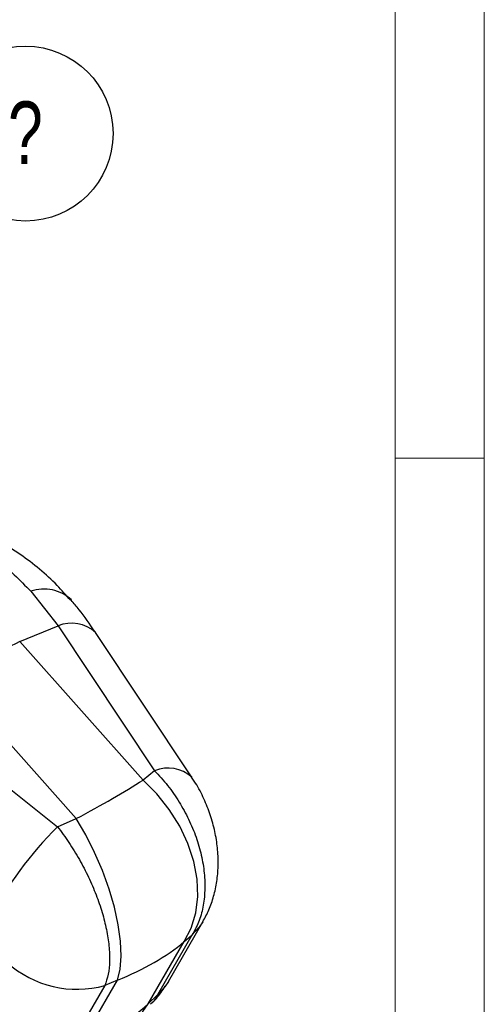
# Model space of a CAD drawing. Header units: millimetres. Extents: x 0 to 420, y 0 to 297.
# Tile 27 of 28: x 394 to 420, y 180 to 235. Entities that reach past the tile are written whole.
import ezdxf

# ---------------------------------------------------------------- set-up
doc = ezdxf.new("R2010")
doc.units = ezdxf.units.MM
doc.layers.add('FORMATO', color=179, linetype='Continuous')
doc.styles.add('SLDTEXTSTYLE0', font='TXT', dxfattribs={"width": 0.75})

# ---------------------------------------------------------------- blocks, each defined once
blk = doc.blocks.new('SW_NOTE_0_1')
at = {"layer": 'FORMATO', "color": 0}
blk.add_circle((2.608, 4.153), 4.904, dxfattribs=at)
at = {"layer": 'FORMATO', "color": 0, "insert": (2.597, 5.957), "char_height": 3.5, "attachment_point": 2, "style": 'SLDTEXTSTYLE0'}
blk.add_mtext('?', dxfattribs=at)

msp = doc.modelspace()

# ---------------------------------------------------------------- linework, layer by layer
at = {"color": 7, "linetype": 'Continuous', "lineweight": 25}
for p, q in [((394.9515, 202.7046), (396.4846, 200.764)), ((394.3307, 199.8828), (396.4846, 200.764)), ((396.4846, 200.764), (401.8919, 192.6457)), ((401.2423, 192.117), (394.3307, 199.8828)), ((397.5034, 189.9586), (390.5918, 197.7244)), ((388.2713, 196.0225), (396.4471, 189.5025)), ((401.8919, 192.6457), (401.2423, 192.117)), ((396.4471, 189.5025), (397.5034, 189.9586)), ((402.6672, 180.8299), (404.5977, 184.169)), ((403.9874, 183.4176), (402.0569, 180.0786)), ((403.5506, 183.0621), (403.9874, 183.4176)), ((401.5355, 179.5775), (403.5506, 183.0621)), ((399.1014, 180.597), (397.1688, 177.2567)), ((397.7966, 177.4191), (399.8117, 180.9037)), ((399.8117, 180.9037), (399.1014, 180.597)), ((402.0569, 180.0786), (401.5355, 179.5775))]:
    msp.add_line(p, q, dxfattribs=at)
at = {"color": 7, "linetype": 'Continuous', "lineweight": 25, "flags": 128}
for points in [[(403.9811, 192.2831), (403.9642, 192.3084), (398.5741, 200.4009)], [(403.5506, 183.0621), (403.944, 183.8162), (404.1988, 184.6642), (404.3089, 185.5855), (404.2714, 186.5575), (404.0874, 187.5566), (403.7613, 188.5585), (403.3011, 189.5387), (402.7179, 190.4735), (402.026, 191.3399), (401.2423, 192.117)], [(399.8117, 180.9037), (399.9572, 181.5147), (400.0126, 182.2476), (399.9767, 183.0845), (399.8502, 184.0052), (399.6363, 184.987), (399.3401, 186.0062), (398.9689, 187.0378), (398.5317, 188.0568), (398.0392, 189.0384), (397.5034, 189.9586)]]:
    msp.add_lwpolyline(points, dxfattribs=at)
at = {"color": 8, "linetype": 'Continuous', "lineweight": 25, "flags": 128}
for points in [[(404.5968, 184.1674), (404.3932, 183.8601), (403.9874, 183.4176)], [(402.6665, 180.8288), (402.4625, 180.521), (402.0569, 180.0786)], [(401.1619, 179.0626), (401.2305, 179.1323), (401.5355, 179.5775)]]:
    msp.add_lwpolyline(points, dxfattribs=at)
at = {"color": 8, "linetype": 'Continuous', "lineweight": 25}
for centre, radius, start, end in [((395.6961, 200.5935), 2.2386, 46.58897, 109.42709), ((397.2426, 198.9313), 1.9833, 47.84197, 112.46919), ((402.6498, 190.8169), 1.9797, 47.68305, 112.51083)]:
    msp.add_arc(centre, radius, start, end, dxfattribs=at)
at = {"color": 7, "linetype": 'Continuous', "lineweight": 25}
for centre, radius, start, end in [((407.3324, 173.0433), 29.8229, 115.84659, 124.14803), ((412.0181, 173.9932), 21.9772, 135.11363, 151.94889), ((397.5389, 186.2135), 5.8298, 227.86918, 285.5465)]:
    msp.add_arc(centre, radius, start, end, dxfattribs=at)
for centre, major_axis, ratio, start_param, end_param in [((389.6123, 188.4607), (14.6086, 6.4663), 0.1309608, 5.2240425, 5.5731083), ((389.6123, 188.4607), (16.2986, -1.2059), 0.5502759, 5.428549, 5.7776149), ((392.2724, 193.0606), (-6.4996, 15.29), 0.745763, 3.0579493, 3.4070151)]:
    msp.add_ellipse(centre, major_axis=major_axis, ratio=ratio, start_param=start_param, end_param=end_param, dxfattribs=at)
for points, knots in [([(390.9545, 205.7535), (391.6733, 205.3623), (393.1332, 204.5676), (394.3392, 203.332), (394.9515, 202.7046)], [0, 0, 0, 0, 0.4922788, 1, 1, 1, 1]), ([(397.1771, 202.2021), (396.934, 202.4848), (396.3966, 203.1095), (395.4509, 203.9676), (394.3665, 204.7831), (393.4131, 205.3867), (392.805, 205.6712), (392.6083, 205.7632)], [0, 0, 0, 0, 0.1899629, 0.4198844, 0.6524715, 0.8875651, 1, 1, 1, 1]), ([(398.5717, 200.3967), (398.5605, 200.414), (398.2721, 200.8602), (397.8296, 201.4801), (397.3692, 202.0326), (397.2215, 202.2097)], [0, 0, 0, 0, 0.0266622, 0.6878281, 1, 1, 1, 1]), ([(401.8919, 192.6457), (402.1412, 192.3735), (402.6398, 191.8291), (403.2785, 190.9036), (403.8146, 189.9282), (404.2338, 188.9221), (404.528, 187.9047), (404.6961, 186.8925), (404.7274, 185.9079), (404.6198, 184.9802), (404.3828, 184.1305), (404.1192, 183.6552), (403.9874, 183.4176)], [0, 0, 0, 0, 0.1014339, 0.2028651, 0.3022119, 0.4015561, 0.5000796, 0.5986013, 0.6992984, 0.7999953, 0.8999969, 1, 1, 1, 1]), ([(404.5934, 184.1701), (404.7126, 184.3909), (404.9603, 184.8498), (405.2195, 185.613), (405.3965, 186.4344), (405.4712, 187.3052), (405.4433, 188.2048), (405.307, 189.1321), (405.0665, 190.0594), (404.7152, 190.9731), (404.3513, 191.72), (404.067, 192.1313), (403.9693, 192.2726)], [0, 0, 0, 0, 0.0885669, 0.1840024, 0.2845429, 0.3853294, 0.4922357, 0.6001274, 0.7118794, 0.8238016, 0.939452, 1, 1, 1, 1]), ([(396.4471, 189.5025), (396.6641, 189.2117), (397.0981, 188.6299), (397.6814, 187.6725), (398.1947, 186.6839), (398.6252, 185.6843), (398.9646, 184.693), (399.21, 183.7255), (399.351, 182.8042), (399.3823, 181.9566), (399.3087, 181.2013), (399.1705, 180.7984), (399.1014, 180.597)], [0, 0, 0, 0, 0.1014339, 0.2028651, 0.3022119, 0.4015561, 0.5000796, 0.5986013, 0.6992984, 0.7999953, 0.8999969, 1, 1, 1, 1]), ([(401.6561, 179.5441), (401.6736, 179.5589), (401.897, 179.748), (402.1811, 180.0856), (402.4031, 180.4326), (402.4804, 180.5533)], [0, 0, 0, 0, 0.0525018, 0.6704383, 1, 1, 1, 1]), ([(402.0569, 180.0786), (401.9517, 179.8793), (401.8419, 179.6712), (401.6638, 179.5491), (401.6562, 179.5439)], [0, 0, 0, 0, 0.9577815, 1, 1, 1, 1])]:
    msp.add_open_spline(points, degree=3, knots=knots, dxfattribs=at)
at = {"layer": 'FORMATO', "color": 7, "linetype": 'Continuous', "lineweight": 18}
for p, q in [((420.3727, 297.169), (420.3727, 0.169)), ((415.3727, 5.169), (415.3727, 292.169)), ((415.3727, 210.169), (420.3727, 210.169))]:
    msp.add_line(p, q, dxfattribs=at)

# ---------------------------------------------------------------- block references
at = {"layer": 'FORMATO'}
msp.add_blockref('SW_NOTE_0_1', (392.0534, 224.2242), dxfattribs=at)

doc.saveas('drawing.dxf')
